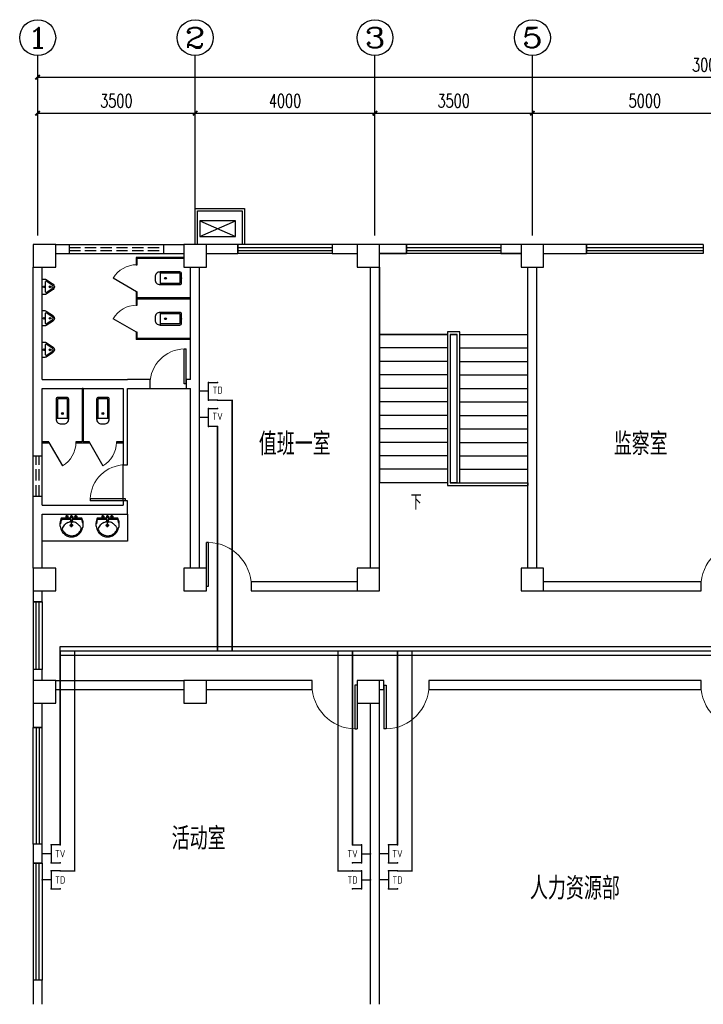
# Model space of a CAD drawing. Extents: x 427948 to 764348, y 274849 to 601549.
# Tile 114 of 203: x 705149 to 720349, y 422043 to 443944. Entities that reach past the tile are written whole.
import ezdxf
from ezdxf.enums import TextEntityAlignment as Align

# ---------------------------------------------------------------- set-up
doc = ezdxf.new("R2010")
doc.units = 0
doc.header["$LTSCALE"] = 1000
doc.header["$MEASUREMENT"] = 0
doc.linetypes.add('DASH', pattern=[0.35, 0.25, -0.1])
doc.layers.get('0').update_dxf_attribs({"linetype": 'CONTINUOUS'})
doc.layers.get('Defpoints').update_dxf_attribs({"linetype": 'CONTINUOUS'})
for name, color, linetype in [('AXIS', 3, 'CONTINUOUS'), ('AXIS_TEXT', 7, 'CONTINUOUS'), ('CABLETRAY', 4, 'CONTINUOUS'), ('COLUMN', 9, 'CONTINUOUS'), ('DIM_SYMB', 3, 'CONTINUOUS'), ('EQUIP-通讯', 3, 'CONTINUOUS'), ('LATRINE', 6, 'CONTINUOUS'), ('LVTRY', 6, 'CONTINUOUS'), ('PUB_TEXT', 7, 'CONTINUOUS'), ('STAIR', 3, 'CONTINUOUS'), ('WALL', 2, 'CONTINUOUS'), ('WINDOW', 4, 'CONTINUOUS'), ('WIRE-动力', 2, 'CONTINUOUS'), ('WIRE-电视', 5, 'TG_TV'), ('WIRE-网络', 6, 'TG_TD'), ('可见线', 3, 'CONTINUOUS'), ('空调管', 8, 'CONTINUOUS')]:
    doc.layers.add(name, color=color, linetype=linetype)
doc.styles.add('_HZTXT', font='txt.shx', dxfattribs={"width": 0.8, "bigfont": 'HZTXT.shx'})
doc.styles.add('_TCH_AXIS', font='COMPLEX', dxfattribs={"bigfont": 'GBCBIG'})
doc.styles.add('_TCH_DIM', font='SIMPLEX', dxfattribs={"bigfont": 'GBCBIG'})
doc.styles.add('_TCH_DIM_T3', font='SIMPLEX', dxfattribs={"width": 0.705882, "bigfont": 'GBCBIG'})
doc.styles.add('_TEL_ATTDEF', font='GBENOR', dxfattribs={"width": 0.8, "height": 3, "bigfont": 'GBCBIG'})
doc.styles.add('_TEL_DIM', font='SIMPLEX', dxfattribs={"width": 0.8, "height": 3.5, "bigfont": 'HZTXT'})
doc.styles.add('COMPLEX', font='COMPLEX')
doc.styles.add('TG_LINETYPE', font='SIMPLEX', dxfattribs={"width": 0.8, "height": 3, "bigfont": 'HZTXT'})
doc.linetypes.add('TG_TD', pattern='A,2,-0.78,["TD",TG_LINETYPE,S=0.1,R=0,X=-0.62,Y=-0.15],0', length=2.78)
doc.linetypes.add('TG_TV', pattern='A,2,-0.76,["TV",TG_LINETYPE,S=0.1,R=0,X=-0.6,Y=-0.15],0', length=2.8)
doc.dimstyles.new('_TCH_ARCH&&100', dxfattribs={"dimtxt": 297.5, "dimasz": 100, "dimexe": 250, "dimexo": 300, "dimgap": 126.25, "dimtad": 1, "dimdec": 0, "dimzin": 0, "dimdsep": 46, "dimtxsty": '_TCH_DIM_T3', "dimblk": 'ARCHTICK', "dimcen": 0.09, "dimclrt": 7, "dimazin": 2, "dimtfac": 1, "dimtdec": 0, "dimtix": 1, "dimtmove": 2, "dimatfit": 3, "dimfxl": 1, "dimtolj": 1, "dimtzin": 0, "dimarcsym": 0})

# ---------------------------------------------------------------- blocks, each defined once
blk = doc.blocks.new('$equip$00001802')
for p, q in [((-0.5, 0.499), (-0.5, 0.999)), ((0.5, 0.999), (0.5, 0.499)), ((0.5, 0.499), (-0.5, 0.499)), ((0, 0.5), (0, 0))]:
    blk.add_line(p, q)
for p in [(-0.5, 0.999), (0.5, 0.999), (-0.5, 0.499), (0, 0), (0.5, 0.499)]:
    blk.add_point(p)
at = {"color": 7, "style": '_TEL_DIM'}
blk.add_attdef('$TEXT$', text='', height=0.4, dxfattribs=at).set_placement((0, 0.999), align=Align.MIDDLE_CENTER)
at = {"color": 7, "style": '_TEL_DIM', "flags": 1}
blk.add_attdef('A', text='', height=0.00002, dxfattribs=at).set_placement((0, 0), align=Align.MIDDLE_CENTER)
blk = doc.blocks.new('$equip$00002670')
for p, q in [((-0.5, 0.499), (-0.5, 0.999)), ((0.5, 0.999), (0.5, 0.499)), ((0.5, 0.499), (-0.5, 0.499)), ((0, 0.5), (0, 0))]:
    blk.add_line(p, q)
for p in [(-0.5, 0.999), (0.5, 0.999), (-0.5, 0.499), (0, 0), (0.5, 0.499)]:
    blk.add_point(p)
at = {"color": 7, "style": '_TEL_DIM'}
blk.add_attdef('$TEXT$', text='', height=0.4, dxfattribs=at).set_placement((0, 0.999), align=Align.MIDDLE_CENTER)
at = {"color": 7, "style": '_TEL_DIM', "flags": 1}
blk.add_attdef('A', text='', height=0.000025, dxfattribs=at).set_placement((0, 0), align=Align.MIDDLE_CENTER)
blk = doc.blocks.new('ADFGSFG')
at = {"layer": '空调管'}
for p, q in [((1422, -102), (622, 248)), ((1422, 248), (622, -102))]:
    blk.add_line(p, q, dxfattribs=at)
blk.add_lwpolyline([(622, 248), (1422, 248), (1422, -102), (622, -102), (622, 248)], dxfattribs=at)
blk = doc.blocks.new('_ArchTick')
at = {"color": 0, "linetype": 'ByBlock', "const_width": 0.4}
blk.add_lwpolyline([(-0.5, -0.5), (0.5, 0.5)], dxfattribs=at)
blk = doc.blocks.new('*D155')
at = {"layer": 'AXIS', "color": 0, "lineweight": -2}
for p, q in [((705549, 440974), (705549, 442114)), ((709049, 440974), (709049, 442114)), ((705549, 441864), (709049, 441864))]:
    blk.add_line(p, q, dxfattribs=at)
at = {"layer": 'Defpoints', "color": 0}
for p in [(709049, 441864), (705549, 440674), (709049, 440674)]:
    blk.add_point(p, dxfattribs=at)
at = {"layer": 'AXIS', "color": 0, "lineweight": -2, "xscale": 100, "yscale": 100, "zscale": 100, "rotation": 180}
blk.add_blockref('_ArchTick', (705549, 441864), dxfattribs=at)
at = {"layer": 'AXIS', "color": 0, "lineweight": -2, "xscale": 100, "yscale": 100, "zscale": 100}
blk.add_blockref('_ArchTick', (709049, 441864), dxfattribs=at)
at = {"layer": 'AXIS', "color": 7, "insert": (707299, 442139), "char_height": 297.5, "attachment_point": 5, "style": '_TCH_DIM_T3'}
blk.add_mtext('\\A1;3500', dxfattribs=at)
blk = doc.blocks.new('*D156')
at = {"layer": 'AXIS', "color": 0, "lineweight": -2}
for p, q in [((709049, 440974), (709049, 442114)), ((713049, 440974), (713049, 442114)), ((709049, 441864), (713049, 441864))]:
    blk.add_line(p, q, dxfattribs=at)
at = {"layer": 'Defpoints', "color": 0}
for p in [(713049, 441864), (709049, 440674), (713049, 440674)]:
    blk.add_point(p, dxfattribs=at)
at = {"layer": 'AXIS', "color": 0, "lineweight": -2, "xscale": 100, "yscale": 100, "zscale": 100, "rotation": 180}
blk.add_blockref('_ArchTick', (709049, 441864), dxfattribs=at)
at = {"layer": 'AXIS', "color": 0, "lineweight": -2, "xscale": 100, "yscale": 100, "zscale": 100}
blk.add_blockref('_ArchTick', (713049, 441864), dxfattribs=at)
at = {"layer": 'AXIS', "color": 7, "insert": (711049, 442139), "char_height": 297.5, "attachment_point": 5, "style": '_TCH_DIM_T3'}
blk.add_mtext('\\A1;4000', dxfattribs=at)
blk = doc.blocks.new('*D157')
at = {"layer": 'AXIS', "color": 0, "lineweight": -2}
for p, q in [((713049, 440974), (713049, 442114)), ((716549, 440974), (716549, 442114)), ((713049, 441864), (716549, 441864))]:
    blk.add_line(p, q, dxfattribs=at)
at = {"layer": 'Defpoints', "color": 0}
for p in [(716549, 441864), (713049, 440674), (716549, 440674)]:
    blk.add_point(p, dxfattribs=at)
at = {"layer": 'AXIS', "color": 0, "lineweight": -2, "xscale": 100, "yscale": 100, "zscale": 100, "rotation": 180}
blk.add_blockref('_ArchTick', (713049, 441864), dxfattribs=at)
at = {"layer": 'AXIS', "color": 0, "lineweight": -2, "xscale": 100, "yscale": 100, "zscale": 100}
blk.add_blockref('_ArchTick', (716549, 441864), dxfattribs=at)
at = {"layer": 'AXIS', "color": 7, "insert": (714799, 442139), "char_height": 297.5, "attachment_point": 5, "style": '_TCH_DIM_T3'}
blk.add_mtext('\\A1;3500', dxfattribs=at)
blk = doc.blocks.new('*D158')
at = {"layer": 'AXIS', "color": 0, "lineweight": -2}
for p, q in [((716549, 440974), (716549, 442114)), ((721549, 440974), (721549, 442114)), ((716549, 441864), (721549, 441864))]:
    blk.add_line(p, q, dxfattribs=at)
at = {"layer": 'Defpoints', "color": 0}
for p in [(721549, 441864), (716549, 440674), (721549, 440674)]:
    blk.add_point(p, dxfattribs=at)
at = {"layer": 'AXIS', "color": 0, "lineweight": -2, "xscale": 100, "yscale": 100, "zscale": 100, "rotation": 180}
blk.add_blockref('_ArchTick', (716549, 441864), dxfattribs=at)
at = {"layer": 'AXIS', "color": 0, "lineweight": -2, "xscale": 100, "yscale": 100, "zscale": 100}
blk.add_blockref('_ArchTick', (721549, 441864), dxfattribs=at)
at = {"layer": 'AXIS', "color": 7, "insert": (719049, 442139), "char_height": 297.5, "attachment_point": 5, "style": '_TCH_DIM_T3'}
blk.add_mtext('\\A1;5000', dxfattribs=at)
blk = doc.blocks.new('*D162')
at = {"layer": 'AXIS', "color": 0, "lineweight": -2}
for p, q in [((705549, 440974), (705549, 442914)), ((735549, 440974), (735549, 442914)), ((705549, 442664), (735549, 442664))]:
    blk.add_line(p, q, dxfattribs=at)
at = {"layer": 'Defpoints', "color": 0}
for p in [(735549, 442664), (705549, 440674), (735549, 440674)]:
    blk.add_point(p, dxfattribs=at)
at = {"layer": 'AXIS', "color": 0, "lineweight": -2, "xscale": 100, "yscale": 100, "zscale": 100, "rotation": 180}
blk.add_blockref('_ArchTick', (705549, 442664), dxfattribs=at)
at = {"layer": 'AXIS', "color": 0, "lineweight": -2, "xscale": 100, "yscale": 100, "zscale": 100}
blk.add_blockref('_ArchTick', (735549, 442664), dxfattribs=at)
at = {"layer": 'AXIS', "color": 7, "insert": (720549, 442939), "char_height": 297.5, "attachment_point": 5, "style": '_TCH_DIM_T3'}
blk.add_mtext('\\A1;30000', dxfattribs=at)
blk = doc.blocks.new('_FZHK')
blk.add_lwpolyline([(-0.5, -0.5), (0.5, -0.5), (0.5, 0.5), (-0.5, 0.5)], close=True)
blk = doc.blocks.new('$TCHSYS$WIN2D')
for p, q in [((-0.5, 0.5), (0.5, 0.5)), ((-0.5, 0.5), (-0.5, -0.5)), ((0.5, 0.5), (0.5, -0.5)), ((0.5, 0.1667), (-0.5, 0.1667)), ((0.5, -0.1667), (-0.5, -0.1667)), ((-0.5, -0.5), (0.5, -0.5))]:
    blk.add_line(p, q)
blk = doc.blocks.new('$DorLib2D$00000001')
for p, q in [((0.45, 0.975), (0.5, 0.975)), ((0.45, 0), (0.45, 0.975)), ((0.5, 0), (0.5, 0.975)), ((0.5, 0), (0.45, 0))]:
    blk.add_line(p, q)
at = {"lineweight": 13}
blk.add_arc((0.475, 0), 0.975, 91.4693, 180, dxfattribs=at)
blk = doc.blocks.new('_AXISO')
blk.add_circle((0, 0), 0.5)
at = {"layer": 'AXIS_TEXT', "style": 'COMPLEX', "width": 1.041667}
blk.add_attdef('A', text='', height=0.56, dxfattribs=at).set_placement((-0.25, -0.28), (0.25, -0.28), align=Align.FIT)
blk = doc.blocks.new('$lvtry$00000200')
at = {"color": 0}
for p, q in [((-110, -40, 0), (-110, -470, 0)), ((100, -30, 0), (-100, -30, 0)), ((110, -470, 0), (110, -40, 0))]:
    blk.add_line(p, q, dxfattribs=at)
at = {"color": 0, "elevation": 0}
blk.add_lwpolyline([(100, 0), (-100, 0, 0.414214), (-140, -40), (-140, -480, 0.414214), (-30, -590), (30, -590, 0.414214), (140, -480), (140, -40, 0.414214)], format="xyb", close=True, dxfattribs=at)
blk.add_lwpolyline([(140, -470), (-140, -470)], dxfattribs=at)
at = {"color": 0}
blk.add_circle((0, -359, 0), 20, dxfattribs=at)
for centre, start, end in [((-100, -40, 0), 90, 180), ((100, -40, 0), 0, 90)]:
    blk.add_arc(centre, 10, start, end, dxfattribs=at)
for p in [(0, 0), (0, -359, 0)]:
    blk.add_point(p, dxfattribs=at)
blk = doc.blocks.new('$TCHSYS$APDOOR2D')
blk.add_line((0.5, 0), (0, 0.866))
at = {"lineweight": 13}
blk.add_arc((0.5, 0), 1, 120, 180, dxfattribs=at)
blk = doc.blocks.new('$lvtry$00000219')
at = {"color": 0}
for p, q in [((-124, -91, 0), (-43, -216, 0)), ((-116, -76, 0), (116, -76, 0)), ((43, -216, 0), (124, -91, 0))]:
    blk.add_line(p, q, dxfattribs=at)
at = {"color": 0, "elevation": 0}
blk.add_lwpolyline([(69, -231, -0.57735), (-69, -231), (-162, -88, -0.145378), (-170, -61), (-170, 0), (170, 0), (170, -61, -0.145378), (162, -88)], format="xyb", close=True, dxfattribs=at)
at = {"color": 0}
for centre, radius in [((0, -177, 0), 20), ((0, -38, 0), 17.7)]:
    blk.add_circle(centre, radius, dxfattribs=at)
for centre, radius, start, end in [((-116, -86, 0), 10, 90, 213.0863), ((0, -191, 0), 50, 210, 330), ((116, -86, 0), 10, 326.9137, 90)]:
    blk.add_arc(centre, radius, start, end, dxfattribs=at)
for p in [(0, -38, 0), (0, -177, 0)]:
    blk.add_point(p, dxfattribs=at)
blk = doc.blocks.new('$lvtry$00000192')
for p, q in [((-108, -66, 0), (-109, 3, 0)), ((111, -66, 0), (110, 4, 0)), ((-256, -140, 0), (-264, -185, 0)), ((-264, -185, 0), (-264, -190, 0)), ((-256, -140, 0), (-246, -114, 0)), ((-236, -86, 0), (-246, -114, 0)), ((-234, -86, 0), (-26, -86, 0)), ((-143, -32, 0), (-74, -31, 0)), ((-29, -62, 0), (-28, -68, 0)), ((-28, -68, 0), (-17, -160, 0)), ((-23, -21, 0), (-17, -160, 0)), ((-22, -40, 0), (1, -40, 0)), ((-17, -151, 0), (-1, -151, 0)), ((-17, -160, 0), (-1, -160, 0)), ((16, -151, 0), (-1, -151, 0)), ((15, -161, 0), (-1, -160, 0)), ((1, -263, 0), (0, -177, 0)), ((23, -40, 0), (1, -40, 0)), ((25, -22, 0), (15, -161, 0)), ((30, -62, 0), (15, -161, 0)), ((26, -86, 0), (244, -86, 0)), ((76, -31, 0), (145, -31, 0)), ((244, -86, 0), (272, -164, 0)), ((244, -86, 0), (264, -140, 0)), ((-42, -220, 0), (44, -219, 0))]:
    blk.add_line(p, q)
at = {"elevation": 0}
blk.add_lwpolyline([(-29, -62), (-249, -62), (-276, -148, 0.044851), (-281, -206, 0.06689), (-276, -244, 0.023023), (-257, -305, 0.044853), (-243, -334, 0.043799), (-214, -374, 0.044001), (-179, -408, 0.042834), (-139, -435, 0.043018), (-94, -456, 0.042273), (-46, -468, 0.042347), (3, -472, 0.04234), (52, -468, 0.042268), (100, -456, 0.043003), (145, -436, 0.042821), (186, -409, 0.043985), (221, -375, 0.043782), (250, -335, 0.044843), (274, -286, 0.059205), (284, -246, 0.030672), (287, -189, 0.04375), (284, -150), (284, -150), (284, -148), (256, -62), (30, -62), (30, -59), (25, -22), (1, -21), (-23, -21), (-29, -58)], format="xyb", close=True, dxfattribs=at)
for centre, radius in [((-108, -32, 0), 23.8), ((-108, -32, 0), 14.2), ((1, -220, 0), 28.5), ((1, -220, 0), 19), ((110, -31, 0), 23.8), ((110, -31, 0), 14.2)]:
    blk.add_circle(centre, radius)
for centre, radius, start, end in [((186, -586, 0), 514, 131.4907, 137.4608), ((-23, -350, 0), 199, 122.0285, 131.4907), ((-5, -378, 0), 232, 111.757, 122.0285), ((8, -413, 0), 269, 102.1867, 111.757), ((-38, -199, 0), 51, 92.3066, 102.1867), ((-31, -377, 0), 229, 87.3151, 92.3066), ((0, -10, 0), 6.83, 79.8328, 278.7823), ((2, -10, 0), 6.83, 259.8328, 98.7823), ((42, -362, 0), 216, 92.3066, 95.9177), ((35, -183, 0), 37.4, 84.4115, 92.3066), ((19, -341, 0), 196, 72.8891, 84.4115), ((-5, -420, 0), 279, 63.1741, 72.8891), ((42, -328, 0), 175, 53.2408, 63.1741), ((-199, -650, 0), 577, 47.667, 53.2408), ((-208, -295, 0), 22, 149.5466, 185.8883), ((-197, -294, 0), 33.4, 185.8883, 200.4186), ((-121, -266, 0), 114, 200.4186, 208.9861), ((7, -422, 0), 271, 137.4608, 149.5466), ((-48, -226, 0), 198, 208.9861, 220.7228), ((9, -177, 0), 272, 220.7228, 230.792), ((2, -185, 0), 262, 230.792, 240.6116), ((2, -186, 0), 261, 240.6116, 250.459), ((6, -186, 0), 261, 289.2308, 299.0751), ((5, -185, 0), 262, 299.0751, 308.8916), ((6, -186, 0), 261, 308.8916, 318.9572), ((6, -425, 0), 273, 33.1938, 47.667), ((31, -208, 0), 228, 318.9572, 329.6928), ((131, -266, 0), 112, 329.6928, 339.2553), ((211, -291, 0), 27.9, 352.9103, 33.1938), ((189, -288, 0), 49.9, 339.2553, 352.9103), ((4, -179, 0), 268, 250.459, 260.1468), ((4, -180, 0), 267, 260.1468, 269.8461), ((4, -180, 0), 267, 269.8461, 279.544), ((4, -179, 0), 268, 279.544, 289.2308)]:
    blk.add_arc(centre, radius, start, end)
for p in [(1, -40, 0), (1, -220, 0)]:
    blk.add_point(p)

msp = doc.modelspace()

# ---------------------------------------------------------------- linework, layer by layer
at = {"layer": 'AXIS'}
for p, q in [((705549.4, 439144.4), (705549.4, 443144.4)), ((709049.4, 439144.4), (709049.4, 443144.4)), ((713049.4, 439144.4), (713049.4, 443144.4)), ((716549.4, 439144.4), (716549.4, 443144.4))]:
    msp.add_line(p, q, dxfattribs=at)
at = {"layer": 'CABLETRAY'}
for p, q in [((706049, 429801.2), (706049, 430001.2)), ((706049, 430001.2), (728697.7, 430001.2)), ((728697.7, 429801.2), (706049, 429801.2))]:
    msp.add_line(p, q, dxfattribs=at)
at = {"layer": 'DIM_SYMB'}
msp.add_lwpolyline([(713936.9, 433493.3, 0, 0, 0), (713936.9, 437843.3, 0, 0, 0), (715661.9, 437843.3, 0, 0, 0), (715661.9, 434093.3, 80, 0, 0), (715661.9, 433793.3, 0, 0, 0)], format="xyseb", dxfattribs=at)
at = {"layer": 'LATRINE'}
for p, q in [((708799.4, 438655.8), (707736.9, 438655.8)), ((707736.9, 438655.8), (707736.9, 438493.3)), ((707736.9, 438493.3), (707761.9, 438493.3)), ((708799.4, 438630.8), (707761.9, 438630.8)), ((707761.9, 438493.3), (707761.9, 438630.8)), ((707761.9, 437893.3), (707736.9, 437893.3)), ((707736.9, 437893.3), (707736.9, 437743.3)), ((707761.9, 437755.8), (707761.9, 437893.3)), ((707736.9, 437743.3), (707736.9, 437593.3)), ((707736.9, 437593.3), (707761.9, 437593.3)), ((708949.4, 437755.8), (707761.9, 437755.8)), ((708949.4, 437730.8), (707761.9, 437730.8)), ((707761.9, 437593.3), (707761.9, 437730.8)), ((708949.4, 437730.8), (708949.4, 437755.8)), ((707761.9, 436993.3), (707736.9, 436993.3)), ((707736.9, 436993.3), (707736.9, 436830.8)), ((707761.9, 436855.8), (707761.9, 436993.3)), ((708949.4, 436830.8), (707736.9, 436830.8)), ((708949.4, 436855.8), (707761.9, 436855.8)), ((708949.4, 436830.8), (708949.4, 436855.8)), ((706536.9, 435743.3), (706536.9, 434555.8)), ((706561.9, 435743.3), (706536.9, 435743.3)), ((706561.9, 435743.3), (706561.9, 434555.8)), ((705799.4, 434555.8), (705649.4, 434555.8)), ((705649.4, 434555.8), (705649.4, 434530.8)), ((705649.4, 434530.8), (705799.4, 434530.8)), ((705799.4, 434530.8), (705799.4, 434555.8)), ((706536.9, 434555.8), (706399.4, 434555.8)), ((706399.4, 434555.8), (706399.4, 434530.8)), ((706399.4, 434530.8), (706549.4, 434530.8)), ((706549.4, 434530.8), (706699.4, 434530.8)), ((706699.4, 434555.8), (706561.9, 434555.8)), ((706699.4, 434530.8), (706699.4, 434555.8)), ((707449.4, 434555.8), (707299.4, 434555.8)), ((707299.4, 434555.8), (707299.4, 434530.8)), ((707299.4, 434530.8), (707449.4, 434530.8)), ((707449.4, 434530.8), (707449.4, 434555.8))]:
    msp.add_line(p, q, dxfattribs=at)
at = {"layer": 'LVTRY'}
msp.add_lwpolyline([(705649.4, 432943.3), (707549.4, 432943.3), (707549.4, 432343.3), (705649.4, 432343.3)], close=True, dxfattribs=at)
at = {"layer": 'STAIR'}
for p, q in [((716299.4, 438743.3), (713149.4, 438743.3)), ((713149.4, 438443.3), (713149.4, 436943.3)), ((716449.4, 436943.3), (716449.4, 438443.3)), ((713149.4, 436943.3), (713149.4, 433643.3)), ((714664.4, 436943.3), (713149.4, 436943.3)), ((713149.4, 436943.3), (714664.4, 436943.3)), ((714934.4, 437003.3), (714664.4, 437003.3)), ((714664.4, 437003.3), (714664.4, 433583.3)), ((714724.4, 436943.3), (714724.4, 433643.3)), ((714874.4, 436943.3), (714724.4, 436943.3)), ((714724.4, 436943.3), (714724.4, 433643.3)), ((714724.4, 436943.3), (714874.4, 436943.3)), ((714874.4, 433643.3), (714874.4, 436943.3)), ((714874.4, 433643.3), (714874.4, 436943.3)), ((714934.4, 433643.3), (714934.4, 437003.3)), ((714934.4, 436943.3), (716449.4, 436943.3)), ((714934.4, 436943.3), (716449.4, 436943.3)), ((716449.4, 433643.3), (716449.4, 436943.3)), ((714664.4, 436643.3), (713149.4, 436643.3)), ((714934.4, 436643.3), (716449.4, 436643.3)), ((714664.4, 436343.3), (713149.4, 436343.3)), ((714934.4, 436343.3), (716449.4, 436343.3)), ((714664.4, 436043.3), (713149.4, 436043.3)), ((714934.4, 436043.3), (716449.4, 436043.3)), ((714664.4, 435743.3), (713149.4, 435743.3)), ((714934.4, 435743.3), (716449.4, 435743.3)), ((714664.4, 435443.3), (713149.4, 435443.3)), ((714934.4, 435443.3), (716449.4, 435443.3)), ((714664.4, 435143.3), (713149.4, 435143.3)), ((714934.4, 435143.3), (716449.4, 435143.3)), ((714664.4, 434843.3), (713149.4, 434843.3)), ((714934.4, 434843.3), (716449.4, 434843.3)), ((714664.4, 434543.3), (713149.4, 434543.3)), ((714934.4, 434543.3), (716449.4, 434543.3)), ((714664.4, 434243.3), (713149.4, 434243.3)), ((714934.4, 434243.3), (716449.4, 434243.3)), ((714664.4, 433943.3), (713149.4, 433943.3)), ((714934.4, 433943.3), (716449.4, 433943.3)), ((714664.4, 433643.3), (713149.4, 433643.3)), ((714724.4, 433643.3), (716449.4, 433643.3)), ((714874.4, 433643.3), (714724.4, 433643.3)), ((714874.4, 433643.3), (714934.4, 433643.3)), ((714874.4, 433643.3), (714934.4, 433643.3)), ((714934.4, 433643.3), (716449.4, 433643.3)), ((716449.4, 433643.3), (716449.4, 433583.3)), ((714664.4, 433583.3), (716449.4, 433583.3))]:
    msp.add_line(p, q, dxfattribs=at)
at = {"layer": 'WALL'}
for p, q in [((705949.4, 438943.3), (708799.4, 438943.3)), ((709999.4, 438943.3), (709299.4, 438943.3)), ((709999.4, 438743.3), (709999.4, 438943.3)), ((712649.4, 438943.3), (712099.4, 438943.3)), ((712099.4, 438943.3), (712099.4, 438743.3)), ((713749.4, 438943.3), (713149.4, 438943.3)), ((713749.4, 438743.3), (713749.4, 438943.3)), ((716299.4, 438943.3), (715849.4, 438943.3)), ((715849.4, 438943.3), (715849.4, 438743.3)), ((717749.4, 438943.3), (716799.4, 438943.3)), ((717749.4, 438743.3), (717749.4, 438943.3)), ((705949.4, 438743.3), (708799.4, 438743.3)), ((709299.4, 438743.3), (709999.4, 438743.3)), ((712099.4, 438743.3), (712649.4, 438743.3)), ((713149.4, 438743.3), (713749.4, 438743.3)), ((715849.4, 438743.3), (716299.4, 438743.3)), ((716799.4, 438743.3), (717749.4, 438743.3)), ((705449.4, 435843.3), (705449.4, 438443.3)), ((705649.4, 435943.3), (705649.4, 438443.3)), ((708949.4, 435943.3), (708949.4, 438443.3)), ((709149.4, 435843.3), (709149.4, 438443.3)), ((712949.4, 431743.3), (712949.4, 438443.3)), ((713149.4, 431743.3), (713149.4, 438443.3)), ((716449.4, 431743.3), (716449.4, 438443.3)), ((716649.4, 431743.3), (716649.4, 438443.3)), ((705449.4, 433043.3), (705449.4, 435843.3)), ((705649.4, 435943.3), (707549.4, 435943.3)), ((708049.4, 435943.3), (707549.4, 435943.3)), ((708049.4, 435743.3), (708049.4, 435943.3)), ((708949.4, 435943.3), (708849.4, 435943.3)), ((708849.4, 435943.3), (708849.4, 435743.3)), ((709149.4, 431743.3), (709149.4, 435843.3)), ((705649.4, 435743.3), (707449.4, 435743.3)), ((705649.4, 433143.3), (705649.4, 435743.3)), ((707449.4, 435743.3), (707449.4, 434043.3)), ((707549.4, 435743.3), (708049.4, 435743.3)), ((707549.4, 434043.3), (707549.4, 435743.3)), ((708849.4, 435743.3), (708949.4, 435743.3)), ((708949.4, 431743.3), (708949.4, 435743.3)), ((707449.4, 434043.3), (707549.4, 434043.3)), ((707549.4, 433243.3), (707449.4, 433243.3)), ((707449.4, 433243.3), (707449.4, 433143.3)), ((707549.4, 432943.3), (707549.4, 433243.3)), ((705449.4, 431743.3), (705449.4, 433043.3)), ((705649.4, 433143.3), (707449.4, 433143.3)), ((705649.4, 431743.3), (705649.4, 432943.3)), ((705649.4, 432943.3), (707549.4, 432943.3)), ((705449.4, 431243.3), (705449.4, 430993.3)), ((705649.4, 430993.3), (705649.4, 431243.3)), ((712649.4, 431443.3), (710299.4, 431443.3)), ((710299.4, 431443.3), (710299.4, 431243.3)), ((710299.4, 431243.3), (712649.4, 431243.3)), ((720299.4, 431443.3), (716799.4, 431443.3)), ((716799.4, 431243.3), (720299.4, 431243.3)), ((720299.4, 431243.3), (720299.4, 431443.3)), ((705449.4, 430993.3), (705649.4, 430993.3)), ((705649.4, 429493.3), (705449.4, 429493.3)), ((705449.4, 429493.3), (705449.4, 429243.3)), ((705649.4, 429243.3), (705649.4, 429493.3)), ((705949.4, 429243.3), (708799.4, 429243.3)), ((705949.4, 429043.3), (708799.4, 429043.3)), ((711649.4, 429243.3), (709299.4, 429243.3)), ((709299.4, 429043.3), (711649.4, 429043.3)), ((711649.4, 429043.3), (711649.4, 429243.3)), ((713249.4, 429243.3), (713149.4, 429243.3)), ((713149.4, 429043.3), (713249.4, 429043.3)), ((713249.4, 429043.3), (713249.4, 429243.3)), ((720299.4, 429243.3), (714249.4, 429243.3)), ((714249.4, 429243.3), (714249.4, 429043.3)), ((714249.4, 429043.3), (720299.4, 429043.3)), ((720299.4, 429043.3), (720299.4, 429243.3)), ((705449.4, 428743.3), (705449.4, 428203.2)), ((705649.4, 428203.2), (705649.4, 428743.3)), ((712949.4, 422043.3), (712949.4, 428743.3)), ((713149.4, 422043.3), (713149.4, 428743.3)), ((705449.4, 428203.2), (705649.4, 428203.2)), ((705649.4, 425603.2), (705449.4, 425603.2)), ((705449.4, 425603.2), (705449.4, 425183.3)), ((705649.4, 425183.3), (705649.4, 425603.2)), ((705449.4, 425183.3), (705649.4, 425183.3)), ((705649.4, 422583.3), (705449.4, 422583.3)), ((705449.4, 422583.3), (705449.4, 422043.3)), ((705649.4, 422043.3), (705649.4, 422583.3))]:
    msp.add_line(p, q, dxfattribs=at)
at = {"layer": 'WINDOW', "linetype": 'DASH'}
for p, q in [((706249.4, 438943.3, 900), (706249.4, 438743.3, 900)), ((708349.4, 438943.3, 900), (708349.4, 438743.3, 900)), ((706249.4, 438876.6, 900), (708349.4, 438876.6, 900)), ((706249.4, 438809.9, 900), (708349.4, 438809.9, 900)), ((705449.4, 434243.3, 900), (705649.4, 434243.3, 900)), ((705516, 433343.3, 900), (705516, 434243.3, 900)), ((705582.7, 433343.3, 900), (705582.7, 434243.3, 900)), ((705449.4, 433343.3, 900), (705649.4, 433343.3, 900))]:
    msp.add_line(p, q, dxfattribs=at)
at = {"layer": 'WINDOW'}
for p, q in [((708049.4, 435743.3), (708849.4, 435743.3)), ((707449.4, 433243.3), (707449.4, 434043.3))]:
    msp.add_line(p, q, dxfattribs=at)
at = {"layer": 'WIRE-动力', "linetype": 'Continuous', "const_width": 25}
msp.add_lwpolyline([(706049, 429901.2), (735066.5, 429901.2)], dxfattribs=at)
at = {"layer": 'WIRE-电视', "linetype": 'TG_TV', "const_width": 35}
for points in [[(709549, 434893.3), (709549, 429901.2)], [(706049, 425593.3), (706049, 429901.2)], [(712549.8, 425593.3), (712549.8, 429901.2)], [(713549, 425593.3), (713549, 429901.2)]]:
    msp.add_lwpolyline(points, dxfattribs=at)
at = {"layer": 'WIRE-网络', "linetype": 'TG_TD', "const_width": 35}
for points in [[(709549, 435477.9), (709872.3, 435477.9), (709872.3, 429901.2)], [(706049, 425008.7), (706372.3, 425008.7), (706372.3, 429901.2)], [(712549.8, 425008.7), (712226.4, 425008.7), (712226.4, 429901.2)], [(713549, 425008.7), (713872.3, 425008.7), (713872.3, 429901.2)]]:
    msp.add_lwpolyline(points, dxfattribs=at)
at = {"layer": '可见线'}
for points in [[(709049.4, 438943.3), (709049.4, 439743.3), (709449.4, 439743.3), (709949.4, 439743.3), (710149.4, 439743.3), (710149.4, 438943.3)], [(709099.4, 438943.3), (709099.4, 439693.3), (709449.4, 439693.3), (709949.4, 439693.3), (710099.4, 439693.3), (710099.4, 438943.3)]]:
    msp.add_lwpolyline(points, dxfattribs=at)

# ---------------------------------------------------------------- block references
at = {"layer": 'AXIS'}
ref = msp.add_blockref('_AXISO', (705549.4, 443544.4), dxfattribs=dict(at, xscale=800, yscale=800, zscale=800))
ref.add_attrib('A', '1', dxfattribs={"layer": 'AXIS_TEXT', "height": 452.5, "style": '_TCH_AXIS', "width": 2.333333}).set_placement((705323.1, 443318.1), (705775.6, 443318.1), align=Align.FIT)
ref = msp.add_blockref('_AXISO', (709049.4, 443544.4), dxfattribs=dict(at, xscale=800, yscale=800, zscale=800))
ref.add_attrib('A', '2', dxfattribs={"layer": 'AXIS_TEXT', "height": 452.5, "style": '_TCH_AXIS', "width": 1.5}).set_placement((708823.1, 443318.1), (709275.6, 443318.1), align=Align.FIT)
ref = msp.add_blockref('_AXISO', (713049.4, 443544.4), dxfattribs=dict(at, xscale=800, yscale=800, zscale=800))
ref.add_attrib('A', '3', dxfattribs={"layer": 'AXIS_TEXT', "height": 452.5, "style": '_TCH_AXIS', "width": 1.5}).set_placement((712823.1, 443318.1), (713275.6, 443318.1), align=Align.FIT)
ref = msp.add_blockref('_AXISO', (716549.4, 443544.4), dxfattribs=dict(at, xscale=800, yscale=800, zscale=800))
ref.add_attrib('A', '5', dxfattribs={"layer": 'AXIS_TEXT', "height": 452.5, "style": '_TCH_AXIS', "width": 1.5}).set_placement((716323.1, 443318.1), (716775.6, 443318.1), align=Align.FIT)
at = {"layer": 'COLUMN', "xscale": 500, "yscale": 500, "zscale": 500}
for p in [(705699.4, 438693.3), (709049.4, 438693.3), (712899.4, 438693.3), (716549.4, 438693.3), (705699.4, 431493.3), (709049.4, 431493.3), (712899.4, 431493.3), (716549.4, 431493.3), (705699.4, 428993.3), (709049.4, 428993.3), (712899.4, 428993.3)]:
    msp.add_blockref('_FZHK', p, dxfattribs=at)
at = {"layer": 'EQUIP-通讯'}
ref = msp.add_blockref('$equip$00002670', (709149.4, 435677.9), dxfattribs=dict(at, xscale=400, yscale=400, zscale=400, rotation=270))
ref.add_attrib('$TEXT$', 'TD', dxfattribs={"layer": '0', "color": 7, "height": 160, "style": '_TEL_ATTDEF'}).set_placement((709549, 435704.6), align=Align.MIDDLE_CENTER)
ref = msp.add_blockref('$equip$00001802', (709149.4, 435093.3), dxfattribs=dict(at, xscale=400, yscale=400, zscale=400, rotation=270))
ref.add_attrib('$TEXT$', 'TV', dxfattribs={"layer": '0', "color": 7, "height": 160, "style": '_TEL_ATTDEF'}).set_placement((709549, 435119.9), align=Align.MIDDLE_CENTER)
ref = msp.add_blockref('$equip$00001802', (705649.4, 425393.3), dxfattribs=dict(at, xscale=-400, yscale=400, zscale=400, rotation=270))
ref.add_attrib('$TEXT$', 'TV', dxfattribs={"layer": '0', "color": 7, "height": 160, "style": '_TEL_ATTDEF'}).set_placement((706049, 425393.3), align=Align.MIDDLE_CENTER)
ref = msp.add_blockref('$equip$00001802', (712949.4, 425393.3), dxfattribs=dict(at, xscale=400, yscale=400, zscale=400, rotation=90))
ref.add_attrib('$TEXT$', 'TV', dxfattribs={"layer": '0', "color": 7, "height": 160, "style": '_TEL_ATTDEF'}).set_placement((712549.8, 425393.3), align=Align.MIDDLE_CENTER)
ref = msp.add_blockref('$equip$00001802', (713149.4, 425393.3), dxfattribs=dict(at, xscale=-400, yscale=400, zscale=400, rotation=270))
ref.add_attrib('$TEXT$', 'TV', dxfattribs={"layer": '0', "color": 7, "height": 160, "style": '_TEL_ATTDEF'}).set_placement((713549, 425393.3), align=Align.MIDDLE_CENTER)
ref = msp.add_blockref('$equip$00002670', (705649.4, 424808.7), dxfattribs=dict(at, xscale=-400, yscale=400, zscale=400, rotation=270))
ref.add_attrib('$TEXT$', 'TD', dxfattribs={"layer": '0', "color": 7, "height": 160, "style": '_TEL_ATTDEF'}).set_placement((706049, 424808.7), align=Align.MIDDLE_CENTER)
ref = msp.add_blockref('$equip$00002670', (712949.4, 424808.7), dxfattribs=dict(at, xscale=400, yscale=400, zscale=400, rotation=90))
ref.add_attrib('$TEXT$', 'TD', dxfattribs={"layer": '0', "color": 7, "height": 160, "style": '_TEL_ATTDEF'}).set_placement((712549.8, 424808.7), align=Align.MIDDLE_CENTER)
ref = msp.add_blockref('$equip$00002670', (713149.4, 424808.7), dxfattribs=dict(at, xscale=-400, yscale=400, zscale=400, rotation=270))
ref.add_attrib('$TEXT$', 'TD', dxfattribs={"layer": '0', "color": 7, "height": 160, "style": '_TEL_ATTDEF'}).set_placement((713549, 424808.7), align=Align.MIDDLE_CENTER)
at = {"layer": 'LATRINE', "xscale": 600, "zscale": 25}
for p, yscale, rotation in [((707749.4, 438193.3), -600, 270), ((707749.4, 437293.3), -600, 270), ((706099.4, 434543.3), 600, 180), ((706999.4, 434543.3), 600, 180)]:
    msp.add_blockref('$TCHSYS$APDOOR2D', p, dxfattribs=dict(at, yscale=yscale, rotation=rotation))
at = {"layer": 'LVTRY'}
for name, p, rotation in [('$lvtry$00000200', (708749.4, 438193.3), 270), ('$lvtry$00000219', (705649.4, 438002.2), 90), ('$lvtry$00000219', (705649.4, 437302.2), 90), ('$lvtry$00000200', (708749.4, 437293.3), 270), ('$lvtry$00000219', (705649.4, 436602.2), 90)]:
    msp.add_blockref(name, p, dxfattribs=dict(at, rotation=rotation))
for p in [(706099.4, 435543.3), (706999.4, 435543.3)]:
    msp.add_blockref('$lvtry$00000200', p, dxfattribs=at)
at = {"layer": 'LVTRY', "xscale": 0.9107142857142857, "yscale": 1.023255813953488}
for p in [(706299.4, 432923.3), (707099.4, 432923.3)]:
    msp.add_blockref('$lvtry$00000192', p, dxfattribs=at)
at = {"layer": 'WALL', "xscale": -1}
msp.add_blockref('ADFGSFG', (710573.2, 439222.9), dxfattribs=at)
at = {"layer": 'WINDOW'}
for name, p, xscale, yscale, zscale in [('$TCHSYS$WIN2D', (711049.4, 438843.3), -2100, 200, -2100), ('$TCHSYS$WIN2D', (714799.4, 438843.3), -2100, 200, -2100), ('$TCHSYS$WIN2D', (719049.4, 438843.3), -2600, 200, -2600), ('$DorLib2D$00000001', (708449.4, 435843.3), 800, 800, 800), ('$DorLib2D$00000001', (709799.4, 431343.3), -1000, 1000, -1000), ('$DorLib2D$00000001', (720799.4, 431343.3), 1000, 1000, 1000), ('$DorLib2D$00000001', (712149.4, 429143.3), 1000, -1000, 1000), ('$DorLib2D$00000001', (713749.4, 429143.3), -1000, -1000, -1000), ('$DorLib2D$00000001', (720799.4, 429143.3), 1000, -1000, 1000)]:
    msp.add_blockref(name, p, dxfattribs=dict(at, xscale=xscale, yscale=yscale, zscale=zscale))
at = {"layer": 'WINDOW', "rotation": 90}
for name, p, xscale, yscale, zscale in [('$DorLib2D$00000001', (707499.4, 433643.3), -800, 800, -800), ('$TCHSYS$WIN2D', (705549.4, 430243.3), -1500, -200, -1500), ('$TCHSYS$WIN2D', (705549.4, 426903.2), 2600, -200, 2600), ('$TCHSYS$WIN2D', (705549.4, 423883.3), -2600, -200, -2600)]:
    msp.add_blockref(name, p, dxfattribs=dict(at, xscale=xscale, yscale=yscale, zscale=zscale))

# ---------------------------------------------------------------- texts
at = {"layer": 'PUB_TEXT', "style": '_HZTXT', "width": 0.8}
for s, p in [('值班一室', (710465.3, 434257.1)), ('监察室', (718356.9, 434257.1)), ('活动室', (708528.1, 425480.2)), ('人力资源部', (716494.6, 424373.1))]:
    msp.add_text(s, height=500, dxfattribs=at).set_placement(p)
at = {"layer": 'PUB_TEXT', "style": '_TCH_DIM'}
msp.add_text('下', height=337.6, dxfattribs=at).set_placement((713841.9, 433043.2))

# ---------------------------------------------------------------- dimensions: what is measured, and where the dimension line sits
at = {"layer": 'AXIS'}
for p1, p2, distance, picture, middle in [((705549.4, 440673.7), (735549.4, 440673.7), 1990.6, '*D162', (720549.4, 442939.3)), ((705549.4, 440673.7), (709049.4, 440673.7), 1190.6, '*D155', (707299.4, 442139.3)), ((709049.4, 440673.7), (713049.4, 440673.7), 1190.6, '*D156', (711049.4, 442139.3)), ((713049.4, 440673.7), (716549.4, 440673.7), 1190.6, '*D157', (714799.4, 442139.3)), ((716549.4, 440673.7), (721549.4, 440673.7), 1190.6, '*D158', (719049.4, 442139.3))]:
    dim = msp.add_aligned_dim(p1=p1, p2=p2, distance=distance, dimstyle='_TCH_ARCH&&100', dxfattribs=at)
    dim.commit()
    dim.dimension.update_dxf_attribs({"geometry": picture, "text_midpoint": middle})

doc.saveas('drawing.dxf')
